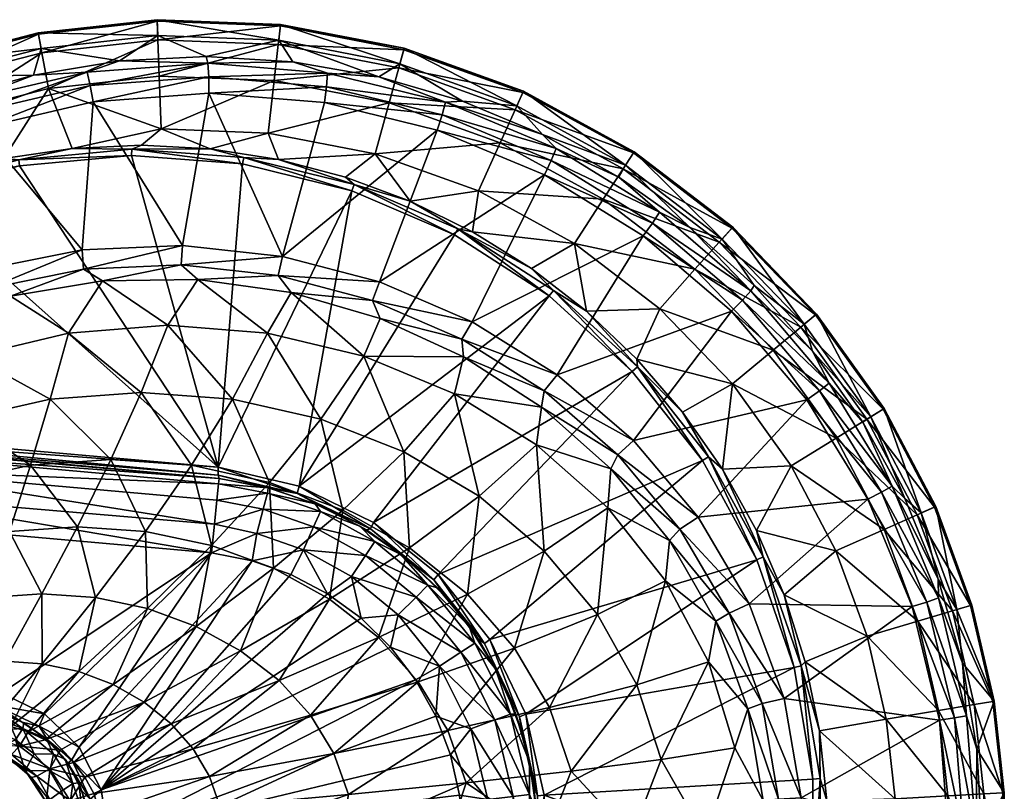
# Model space of a CAD drawing. Header units: inches. Extents: x -281 to 218, y -218 to 218.
# Tile 6 of 6: x -45 to 218, y 12 to 218. Entities that reach past the tile are written whole.
import ezdxf

# ---------------------------------------------------------------- set-up
doc = ezdxf.new("R2010")
doc.units = ezdxf.units.IN
doc.header["$MEASUREMENT"] = 0
doc.layers.add('Layer 1', color=7, linetype='Continuous')

# ---------------------------------------------------------------- blocks, each defined once
blk = doc.blocks.new('Planet Bidet sospeso')
at = {"color": 9, "true_color": 0xc0c0c0}
mesh = blk.add_polyface(dxfattribs=at)
corners = [(-28.08, 156.91, 384.31), (-53.22, 146.58, 385.37), (-54.47, 151.64, 386.99), (-27.74, 151.75, 382.82), (-77.62, 137.36, 387.77), (-79.6, 142.28, 389.54), (-22.66, 148.62, 378.38), (-47.27, 144.48, 380.76), (8.25, 98.75, 71.19), (-44.82, 179.33, 81.41), (-73.64, 171.74, 86.97), (-90.03, 182.46, 136.95), (-84.25, 170.44, 90.87), (-66.9, 176.77, 87.55), (-64.84, 192.86, 136.95), (-49.05, 181.29, 84.15), (-37.13, 200.05, 136.95), (-30.77, 184.01, 80.66), (-67.92, 202.04, 186.74), (-94.32, 191.15, 186.74), (-38.9, 209.57, 186.74), (-69.53, 206.83, 237.31), (-96.56, 195.68, 237.31), (-39.82, 214.54, 237.31), (-39.11, 210.72, 338.25), (-41.16, 203.63, 377.4), (-68.3, 203.15, 338.25), (-69.65, 207.19, 288.03), (-39.89, 214.91, 288.03), (-8.07, 218.43, 288.03), (-96.72, 196.02, 288.03), (-94.84, 192.2, 338.25), (-7.91, 214.18, 338.25), (-63.5, 197.32, 379.6), (-85.08, 188.52, 381.73), (-18.17, 207.4, 375.13), (-84.08, 177.64, 389.99), (-55.34, 189.38, 387.07), (-25.19, 196.47, 384.01), (-31.78, 134.64, 354.21), (-45.01, 180.98, 81.98), (-14.87, 183.78, 76.19), (-74.09, 173.3, 87.56), (-101.73, 160.82, 92.88), (-14.95, 182.07, 75.66), (-88.11, 184.88, 386.24), (-58.14, 197.08, 383.25), (-26.81, 204.41, 380.12), (-86.16, 181.6, 389.17), (-56.72, 193.59, 386.19), (-25.96, 200.8, 383.08)]
mesh.append_faces([[corners[k] for k in face] for face in [(0, 1, 2), (1, 0, 3), (4, 5, 2), (2, 1, 4), (3, 6, 7), (1, 3, 7), (8, 9, 10), (11, 12, 13), (11, 13, 14), (15, 16, 14), (14, 13, 15), (17, 16, 15), (18, 19, 11), (20, 18, 14), (11, 14, 18), (14, 16, 20), (21, 22, 19), (23, 21, 18), (19, 18, 21), (18, 20, 23), (24, 25, 26), (22, 21, 27), (21, 23, 28), (28, 27, 21), (23, 29, 28), (26, 30, 27), (30, 26, 31), (24, 27, 28), (24, 26, 27), (32, 24, 28), (26, 33, 34), (31, 26, 34), (33, 26, 25), (24, 35, 25), (36, 2, 5), (0, 2, 37), (36, 37, 2), (37, 38, 0), (39, 7, 6), (15, 40, 17), (13, 40, 15), (40, 41, 17), (42, 40, 13), (42, 13, 12), (42, 12, 43), (10, 42, 43), (9, 44, 40), (42, 10, 9), (40, 42, 9), (45, 34, 33), (46, 25, 47), (48, 45, 46), (46, 49, 48), (50, 49, 47), (37, 36, 49), (48, 49, 36), (38, 37, 50), (46, 33, 25), (33, 46, 45), (49, 50, 37), (46, 47, 49)]], dxfattribs={"color": 9})
mesh = blk.add_polyface(dxfattribs=at)
corners = [(-1.31, 158.04, 381.59), (25.45, 155.11, 378.87), (-1.65, 152.89, 380.18), (24.23, 150.04, 377.54), (-28.08, 156.91, 384.31), (-27.74, 151.75, 382.82), (2.77, 148.97, 375.82), (-22.66, 148.62, 378.38), (27.7, 145.52, 373.22), (-14.95, 182.07, 75.66), (8.25, 98.75, 71.19), (14.74, 179.85, 69.94), (-44.82, 179.33, 81.41), (43.9, 172.71, 64.32), (-6.99, 189.22, 88.57), (6.09, 183.89, 73.62), (21.57, 188.11, 88.57), (-30.77, 184.01, 80.66), (-12.3, 184.88, 77.13), (-8.05, 218.06, 237.31), (24.86, 216.79, 237.31), (24.9, 217.16, 288.03), (24.31, 181.04, 70.15), (-37.13, 200.05, 136.95), (-7.51, 203.33, 136.95), (23.18, 202.14, 136.95), (-7.87, 213, 186.74), (-38.9, 209.57, 186.74), (24.28, 211.76, 186.74), (-39.82, 214.54, 237.31), (-8.07, 218.43, 288.03), (-7.91, 214.18, 338.25), (-39.89, 214.91, 288.03), (24.41, 212.93, 338.25), (-18.17, 207.4, 375.13), (-39.11, 210.72, 338.25), (5.06, 208.6, 372.84), (28.19, 207.2, 370.56), (-25.19, 196.47, 384.01), (5.75, 198.78, 380.87), (36.61, 196.25, 377.73), (-5.2, 136.72, 353.13), (21.38, 134.64, 352.04), (15.1, 181.57, 70.43), (-14.87, 183.78, 76.19), (-45.01, 180.98, 81.98), (5.46, 206.77, 376.89), (5.75, 203.14, 379.87), (-25.96, 200.8, 383.08), (37.47, 204.09, 373.7), (-26.81, 204.41, 380.12), (-41.16, 203.63, 377.4), (37.2, 200.51, 376.69)]
mesh.append_faces([[corners[k] for k in face] for face in [(0, 1, 2), (2, 1, 3), (4, 0, 5), (2, 5, 0), (2, 6, 7), (5, 2, 7), (3, 8, 6), (2, 3, 6), (9, 10, 11), (10, 9, 12), (13, 11, 10), (14, 15, 16), (14, 17, 18), (19, 20, 21), (22, 16, 15), (14, 23, 17), (14, 24, 23), (24, 14, 25), (14, 18, 15), (14, 16, 25), (23, 26, 27), (24, 28, 26), (26, 23, 24), (24, 25, 28), (19, 29, 27), (26, 20, 19), (27, 26, 19), (26, 28, 20), (29, 19, 30), (19, 21, 30), (31, 32, 30), (33, 30, 21), (33, 31, 30), (31, 34, 35), (31, 36, 34), (33, 37, 36), (31, 33, 36), (0, 4, 38), (0, 39, 1), (38, 39, 0), (39, 40, 1), (41, 7, 6), (42, 6, 8), (22, 15, 43), (43, 44, 11), (43, 15, 44), (18, 44, 15), (43, 11, 13), (44, 9, 11), (44, 18, 17), (44, 45, 9), (46, 47, 48), (46, 37, 49), (50, 46, 48), (50, 34, 46), (47, 39, 38), (34, 50, 51), (48, 47, 38), (46, 36, 37), (34, 36, 46), (47, 52, 39), (46, 49, 47)]], dxfattribs={"color": 9})
mesh = blk.add_polyface(dxfattribs=at)
corners = [(24.31, 181.04, 70.15), (42.25, 176.36, 66.72), (50.17, 182.58, 88.57), (59.54, 169.92, 63.43), (76.14, 161.74, 60.26), (77.77, 172.64, 88.57), (21.57, 188.11, 88.57), (83.57, 185.51, 136.95), (53.91, 196.2, 136.95), (23.18, 202.14, 136.95), (111.11, 170.45, 136.95), (103.4, 158.62, 88.57), (56.47, 205.53, 186.74), (24.28, 211.76, 186.74), (87.55, 194.34, 186.74), (116.39, 178.56, 186.74), (57.81, 210.41, 237.31), (24.86, 216.79, 237.31), (89.63, 198.95, 237.31), (119.16, 182.8, 237.31), (24.9, 217.16, 288.03), (57.91, 210.77, 288.03), (56.78, 206.66, 338.25), (89.78, 199.29, 288.03), (119.36, 183.11, 288.03), (24.41, 212.93, 338.25), (51.18, 203.17, 368.29), (88.03, 195.41, 338.25), (117.03, 179.55, 338.25), (28.19, 207.2, 370.56), (73.49, 196.66, 366.09), (94.86, 187.72, 363.98), (66.76, 188.9, 374.67), (95.38, 176.97, 371.76), (51.32, 148.29, 376.24), (36.61, 196.25, 377.73), (25.45, 155.11, 378.87), (44.54, 174.38, 64.77), (72.24, 162.48, 59.45), (15.1, 181.57, 70.43), (43.9, 172.71, 64.32), (71.33, 160.9, 59.03), (97.22, 180.76, 370.61), (68.09, 192.96, 373.56), (98.55, 183.97, 367.59), (37.2, 200.51, 376.69), (68.92, 196.39, 370.55), (37.47, 204.09, 373.7), (5.75, 203.14, 379.87), (5.75, 198.78, 380.87)]
mesh.append_faces([[corners[k] for k in face] for face in [(0, 1, 2), (3, 4, 5), (3, 2, 1), (5, 2, 3), (2, 6, 0), (2, 7, 8), (8, 9, 6), (5, 10, 7), (6, 2, 8), (2, 5, 7), (5, 11, 10), (12, 13, 9), (8, 14, 12), (15, 14, 7), (9, 8, 12), (8, 7, 14), (16, 17, 13), (18, 16, 12), (19, 18, 14), (13, 12, 16), (12, 14, 18), (20, 21, 22), (17, 16, 21), (21, 20, 17), (16, 18, 23), (16, 23, 21), (18, 24, 23), (25, 22, 26), (22, 25, 20), (27, 21, 23), (27, 22, 21), (28, 27, 23), (29, 25, 26), (22, 30, 26), (27, 30, 22), (27, 31, 30), (32, 33, 34), (35, 32, 36), (37, 3, 1), (37, 1, 0), (38, 3, 37), (37, 0, 39), (40, 41, 37), (38, 4, 3), (38, 37, 41), (37, 39, 40), (42, 43, 44), (43, 45, 46), (43, 46, 44), (26, 46, 47), (46, 30, 31), (45, 48, 47), (35, 49, 45), (32, 35, 43), (26, 47, 29), (45, 43, 35), (33, 32, 42), (30, 46, 26), (47, 46, 45), (43, 42, 32), (31, 44, 46)]], dxfattribs={"color": 9})
mesh = blk.add_polyface(dxfattribs=at)
corners = [(120.09, 127.7, 51.88), (145.61, 121.04, 88.57), (126.21, 141.15, 88.57), (106.6, 140.53, 54.46), (91.95, 151.88, 57.25), (103.4, 158.62, 88.57), (111.11, 170.45, 136.95), (135.62, 151.68, 136.95), (119.16, 182.8, 237.31), (119.36, 183.11, 288.03), (89.63, 198.95, 237.31), (156.47, 130.06, 136.95), (142.07, 158.9, 186.74), (116.39, 178.56, 186.74), (163.91, 136.25, 186.74), (83.57, 185.51, 136.95), (145.44, 162.67, 237.31), (167.81, 139.49, 237.31), (87.55, 194.34, 186.74), (185.88, 114.29, 237.31), (145.69, 162.95, 288.03), (142.85, 159.77, 338.25), (168.09, 139.72, 288.03), (186.2, 114.49, 288.03), (117.03, 179.55, 338.25), (89.78, 199.29, 288.03), (134.21, 162.82, 360.1), (164.82, 137, 338.25), (182.57, 112.25, 338.25), (115.29, 176.33, 361.97), (94.86, 187.72, 363.98), (88.03, 195.41, 338.25), (151.47, 147.32, 358.4), (167.03, 129.83, 356.86), (145.4, 140.46, 366.68), (98.78, 123.5, 371.42), (121.81, 160.67, 369.08), (120.29, 125.62, 50.22), (97.85, 146.02, 54.53), (96.67, 144.58, 54.15), (118.88, 124.37, 49.87), (124.29, 164.05, 367.88), (126.1, 166.95, 364.84), (150.52, 145.97, 362.4), (148.29, 143.44, 365.45), (171.49, 121.28, 360.3), (168.9, 119.18, 363.36), (98.55, 183.97, 367.59), (97.22, 180.76, 370.61), (95.38, 176.97, 371.76)]
mesh.append_faces([[corners[k] for k in face] for face in [(0, 1, 2), (0, 2, 3), (4, 3, 5), (3, 2, 5), (6, 5, 7), (8, 9, 10), (2, 11, 7), (5, 2, 7), (2, 1, 11), (12, 13, 6), (7, 14, 12), (15, 6, 13), (6, 7, 12), (11, 14, 7), (16, 8, 13), (17, 16, 12), (18, 13, 8), (19, 17, 14), (13, 12, 16), (12, 14, 17), (9, 20, 21), (8, 16, 20), (20, 9, 8), (16, 17, 22), (16, 22, 20), (17, 23, 22), (24, 25, 9), (24, 21, 26), (21, 24, 9), (27, 20, 22), (27, 21, 20), (28, 27, 22), (24, 29, 30), (31, 24, 30), (29, 24, 26), (21, 32, 26), (27, 32, 21), (27, 33, 32), (27, 28, 33), (34, 35, 36), (0, 3, 37), (3, 38, 37), (38, 39, 40), (37, 38, 40), (41, 42, 43), (41, 43, 44), (43, 33, 45), (26, 43, 42), (44, 45, 46), (29, 42, 47), (42, 41, 48), (36, 49, 41), (47, 30, 29), (48, 41, 49), (44, 34, 36), (26, 42, 29), (47, 42, 48), (41, 44, 36), (43, 32, 33), (26, 32, 43), (44, 46, 34), (43, 45, 44)]], dxfattribs={"color": 9})
mesh = blk.add_polyface(dxfattribs=at)
corners = [(51.32, 148.29, 376.24), (24.23, 150.04, 377.54), (25.45, 155.11, 378.87), (49.44, 143.34, 374.94), (76.07, 137.63, 373.72), (98.78, 123.5, 371.42), (73.35, 132.96, 372.45), (95.35, 119.16, 370.15), (51.5, 138.54, 370.67), (27.7, 145.52, 373.22), (73.8, 128.3, 368.21), (94.57, 114.8, 365.87), (29.84, 93.69, 67.03), (96.67, 144.58, 54.15), (71.33, 160.9, 59.03), (43.9, 172.71, 64.32), (8.25, 98.75, 71.19), (49.76, 83.97, 63.19), (67.04, 70.08, 59.86), (118.88, 124.37, 49.87), (76.14, 161.74, 60.26), (91.95, 151.88, 57.25), (103.4, 158.62, 88.57), (77.77, 172.64, 88.57), (35.5, 88.44, 68.76), (34.13, 88.98, 139.46), (46.06, 83, 139.46), (47.84, 81.99, 66.31), (22.29, 93.08, 71.39), (21.6, 93.24, 139.46), (95.38, 176.97, 371.76), (121.81, 160.67, 369.08), (66.76, 188.9, 374.67), (93.32, 104.73, 349.05), (71.39, 118.4, 349.98), (47.16, 128.48, 350.98), (21.38, 134.64, 352.04), (41.57, 87.3, 285.53), (22.97, 71.74, 257.28), (21.94, 94.72, 287.16), (35.62, 111.6, 317.99), (57.81, 102.85, 316.59), (77.92, 90.98, 315.29), (59.37, 77.22, 284.03), (95.34, 76.34, 314.14), (35.53, 86.9, 146.82), (50.1, 78.86, 146.82), (21.44, 91.86, 146.82), (33.73, 82.83, 153.6), (20.29, 87.56, 153.6), (97.85, 146.02, 54.53), (106.6, 140.53, 54.46), (72.24, 162.48, 59.45), (48.88, 82.26, 64.15), (29.34, 91.74, 67.95)]
mesh.append_faces([[corners[k] for k in face] for face in [(0, 1, 2), (3, 0, 4), (0, 3, 1), (4, 5, 6), (6, 3, 4), (6, 5, 7), (3, 8, 9), (1, 3, 9), (6, 10, 8), (3, 6, 8), (7, 11, 10), (6, 7, 10), (12, 13, 14), (12, 15, 16), (17, 13, 12), (12, 14, 15), (17, 18, 19), (19, 13, 17), (20, 21, 22), (22, 23, 20), (24, 25, 26), (24, 26, 27), (28, 25, 24), (28, 29, 25), (30, 31, 4), (32, 0, 2), (30, 4, 0), (31, 5, 4), (11, 33, 34), (9, 35, 36), (34, 35, 10), (37, 38, 39), (35, 9, 8), (40, 36, 35), (10, 35, 8), (41, 40, 35), (39, 40, 37), (41, 35, 34), (11, 34, 10), (37, 40, 41), (41, 34, 42), (37, 41, 43), (42, 34, 33), (43, 41, 42), (44, 42, 33), (26, 25, 45), (45, 46, 26), (25, 47, 45), (48, 45, 49), (49, 45, 47), (48, 46, 45), (21, 50, 51), (52, 13, 50), (21, 52, 50), (52, 21, 20), (52, 14, 13), (53, 17, 12), (12, 54, 53), (28, 24, 54), (24, 27, 53), (53, 54, 24)]], dxfattribs={"color": 9})
mesh = blk.add_polyface(dxfattribs=at)
corners = [(-77.62, 137.36, 387.77), (-100.04, 124.31, 389.93), (-79.6, 142.28, 389.54), (-70.69, 136.63, 382.92), (-92.57, 125.16, 384.8), (-53.22, 146.58, 385.37), (-47.27, 144.48, 380.76), (8.25, 98.75, 71.19), (-73.64, 171.74, 86.97), (-95.9, 108, 91.26), (8.51, 95.76, 139.46), (-95.47, 105, 94.23), (-84.32, 104.01, 139.46), (-62.38, 39.97, 159.46), (-49.67, 38.36, 159.46), (-86.09, 84.09, 159.46), (6.42, 75.87, 159.46), (-74.96, 37.49, 159.46), (-86.09, 31.15, 159.46), (-57.56, 128.48, 355.27), (-81.79, 118.4, 356.27), (-62.81, 94.72, 294.12), (-65.14, 77.85, 265.93), (-82.44, 87.3, 295.75), (-41.94, 99.27, 292.4), (-47.52, 81.59, 264.2), (-31.78, 134.64, 354.21), (-29.37, 82.84, 262.42), (-20.43, 100.8, 290.64), (-80.18, 56.19, 241.15), (-96.74, 63.46, 269.08), (-81.71, 71.74, 267.57), (-77.77, 40.64, 216.74), (-92.03, 49.7, 242.46), (-67.11, 60.97, 239.73), (-60.25, 111.6, 324.01), (-82.44, 102.85, 325.42), (-68.6, 44.1, 215.8), (-53.22, 63.9, 238.24), (-36.64, 116.96, 322.53), (-58.85, 46.21, 214.81), (-48.8, 46.93, 213.79), (-38.91, 64.89, 236.7), (-38.76, 46.21, 212.77), (-24.59, 63.9, 235.17), (-29.01, 44.1, 211.77), (-88.7, 28.22, 159.63), (-84.45, 102.61, 146.82), (-89.08, 103.04, 147.1), (-84.84, 98.18, 153.6), (-89.92, 104.51, 139.85), (-88.52, 98.59, 153.77), (-85.44, 91.42, 158.05), (-88.49, 91.87, 158.2), (-88.68, 84.55, 159.62), (8.35, 94.3, 146.98), (7.22, 83.5, 157.93), (8.2, 96.66, 72.07), (-95.89, 106.48, 91.68), (-95.73, 105.4, 92.76), (8.51, 95.76, 74.14)]
mesh.append_faces([[corners[k] for k in face] for face in [(0, 1, 2), (0, 3, 4), (5, 6, 3), (0, 5, 3), (7, 8, 9), (10, 11, 12), (13, 14, 15), (16, 15, 14), (15, 17, 13), (15, 18, 17), (19, 20, 3), (21, 22, 23), (21, 24, 25), (19, 6, 26), (27, 24, 28), (20, 4, 3), (29, 30, 31), (23, 22, 31), (29, 32, 33), (19, 3, 6), (34, 31, 22), (35, 36, 20), (21, 25, 22), (23, 36, 21), (34, 37, 29), (35, 20, 19), (38, 22, 25), (21, 36, 35), (39, 35, 19), (40, 37, 34), (35, 24, 21), (37, 32, 29), (34, 29, 31), (38, 40, 34), (39, 19, 26), (24, 35, 39), (41, 40, 38), (39, 28, 24), (24, 27, 25), (38, 34, 22), (42, 41, 38), (42, 25, 27), (43, 41, 42), (42, 38, 25), (43, 42, 44), (45, 43, 44), (44, 42, 27), (18, 15, 46), (47, 48, 49), (50, 47, 12), (51, 52, 49), (52, 51, 53), (52, 54, 15), (48, 51, 49), (47, 10, 12), (49, 55, 47), (52, 15, 16), (49, 52, 56), (57, 58, 59), (59, 11, 60), (7, 9, 58)]], dxfattribs={"color": 9})
mesh = blk.add_polyface(dxfattribs=at)
corners = [(8.51, 95.76, 139.46), (8.51, 95.76, 74.14), (-95.47, 105, 94.23), (21.6, 93.24, 139.46), (22.29, 93.08, 71.39), (6.42, 75.87, 159.46), (-38.14, 32.81, 159.46), (-28.94, 23.9, 159.46), (17.34, 73.7, 159.46), (27.67, 70.05, 159.46), (-23.03, 12.53, 159.46), (-49.67, 38.36, 159.46), (37.4, 64.92, 159.46), (46.39, 58.39, 159.46), (-5.2, 136.72, 353.13), (-31.78, 134.64, 354.21), (-22.66, 148.62, 378.38), (-29.37, 82.84, 262.42), (-11.22, 81.59, 260.65), (-24.59, 63.9, 235.17), (21.38, 134.64, 352.04), (2.77, 148.97, 375.82), (-20.43, 100.8, 290.64), (1.07, 99.27, 288.88), (21.94, 94.72, 287.16), (6.4, 77.85, 258.92), (38, 63.46, 255.77), (14.22, 49.7, 230.95), (22.97, 71.74, 257.28), (-12.31, 118.76, 321), (-36.64, 116.96, 322.53), (12.01, 116.96, 319.48), (-10.7, 60.97, 233.67), (35.62, 111.6, 317.99), (-29.01, 44.1, 211.77), (2.37, 56.19, 232.25), (-19.84, 40.64, 210.83), (-11.53, 35.95, 209.96), (24.51, 41.71, 229.8), (-84.84, 98.18, 153.6), (7.9, 89.94, 153.59), (8.35, 94.3, 146.98), (7.22, 83.5, 157.93), (-85.44, 91.42, 158.05), (-84.45, 102.61, 146.82), (21.44, 91.86, 146.82), (34.13, 88.98, 139.46), (18.55, 81, 158.05), (30.98, 76.63, 158.05), (20.29, 87.56, 153.6), (33.73, 82.83, 153.6), (29.34, 91.74, 67.95), (29.84, 93.69, 67.03), (8.25, 98.75, 71.19), (8.2, 96.66, 72.07), (-95.89, 106.48, 91.68), (-95.73, 105.4, 92.76)]
mesh.append_faces([[corners[k] for k in face] for face in [(0, 1, 2), (1, 0, 3), (3, 4, 1), (5, 6, 7), (8, 5, 7), (9, 8, 10), (11, 6, 5), (12, 9, 10), (13, 12, 10), (14, 15, 16), (17, 18, 19), (20, 14, 21), (18, 22, 23), (24, 25, 23), (26, 27, 28), (17, 22, 18), (29, 30, 15), (29, 15, 14), (18, 23, 25), (22, 30, 29), (31, 29, 14), (22, 29, 23), (31, 14, 20), (32, 18, 25), (23, 29, 31), (20, 33, 31), (24, 28, 25), (23, 31, 24), (32, 34, 19), (35, 25, 28), (24, 31, 33), (32, 19, 18), (35, 36, 32), (37, 36, 35), (36, 34, 32), (35, 32, 25), (27, 37, 35), (27, 35, 28), (38, 27, 26), (39, 40, 41), (42, 43, 5), (44, 41, 0), (42, 40, 39), (45, 3, 41), (45, 41, 40), (3, 45, 46), (41, 3, 0), (47, 8, 48), (47, 5, 8), (49, 47, 50), (40, 42, 49), (45, 40, 49), (8, 9, 48), (42, 47, 49), (47, 42, 5), (51, 52, 53), (4, 51, 54), (54, 1, 4), (54, 51, 53), (55, 54, 53), (1, 54, 56)]], dxfattribs={"color": 9})
mesh = blk.add_polyface(dxfattribs=at)
corners = [(119.21, 105.91, 369.34), (95.35, 119.16, 370.15), (98.78, 123.5, 371.42), (115.05, 102.06, 368.07), (136.47, 85.41, 367.59), (131.61, 82.23, 366.31), (113.1, 98.32, 363.73), (94.57, 114.8, 365.87), (128.82, 79.14, 361.88), (137.63, 100.53, 46.26), (118.88, 124.37, 49.87), (67.04, 70.08, 59.86), (142.95, 98.2, 47.53), (161.3, 99.17, 88.57), (145.61, 121.04, 88.57), (152.05, 81.83, 45.79), (173.23, 76.45, 88.57), (132.29, 113.51, 49.56), (120.09, 127.7, 51.88), (167.81, 139.49, 237.31), (185.88, 114.29, 237.31), (186.2, 114.49, 288.03), (173.33, 106.57, 136.95), (156.47, 130.06, 136.95), (186.15, 82.15, 136.95), (181.57, 111.64, 186.74), (163.91, 136.25, 186.74), (195.01, 86.06, 186.74), (199.63, 88.1, 237.31), (196.08, 86.53, 338.25), (182.57, 112.25, 338.25), (199.97, 88.25, 288.03), (168.09, 139.72, 288.03), (191.71, 90.39, 354.43), (180.48, 110.8, 355.54), (167.03, 129.83, 356.86), (145.4, 140.46, 366.68), (165.54, 116.79, 364.64), (181.8, 90.23, 362.98), (112.31, 87.88, 348.24), (93.32, 104.73, 349.05), (95.34, 76.34, 314.14), (120.29, 125.62, 50.22), (139.24, 101.56, 46.59), (153.88, 74.79, 43.77), (152.11, 74.02, 43.47), (188.3, 93.73, 358.62), (171.49, 121.28, 360.3), (200.66, 63.8, 357.38), (185.43, 92.11, 361.69), (200.62, 68.81, 353.55), (168.9, 119.18, 363.36)]
mesh.append_faces([[corners[k] for k in face] for face in [(0, 1, 2), (3, 0, 4), (0, 3, 1), (5, 3, 4), (3, 6, 7), (1, 3, 7), (5, 8, 6), (3, 5, 6), (9, 10, 11), (12, 13, 14), (15, 16, 13), (12, 14, 17), (15, 13, 12), (17, 14, 18), (19, 20, 21), (22, 23, 14), (24, 22, 13), (14, 13, 22), (13, 16, 24), (25, 26, 23), (27, 25, 22), (23, 22, 25), (22, 24, 27), (28, 20, 25), (25, 20, 26), (27, 28, 25), (21, 29, 30), (20, 28, 31), (31, 21, 20), (30, 32, 21), (30, 29, 33), (29, 21, 31), (30, 34, 35), (34, 30, 33), (0, 36, 37), (4, 37, 38), (36, 0, 2), (37, 4, 0), (6, 39, 40), (6, 40, 7), (41, 40, 39), (8, 39, 6), (18, 42, 17), (17, 42, 43), (44, 12, 43), (12, 44, 15), (43, 45, 44), (43, 9, 45), (10, 9, 42), (43, 12, 17), (43, 42, 9), (46, 47, 34), (46, 48, 49), (33, 50, 46), (49, 51, 46), (37, 36, 51), (38, 37, 49), (34, 47, 35), (51, 49, 37), (33, 46, 34), (47, 46, 51)]], dxfattribs={"color": 9})
mesh = blk.add_polyface(dxfattribs=at)
corners = [(67.04, 70.08, 59.86), (80.82, 52.7, 57.2), (137.63, 100.53, 46.26), (47.84, 81.99, 66.31), (57.01, 75.46, 139.46), (59.21, 73.74, 64.05), (77.7, 52.9, 60.38), (69.22, 63.97, 62.06), (75.33, 56.23, 139.46), (82.36, 44.88, 139.46), (84.52, 40.63, 59.02), (66.82, 66.49, 139.46), (46.06, 83, 139.46), (41.57, 87.3, 285.53), (59.37, 77.22, 284.03), (38, 63.46, 255.77), (51.04, 53.25, 254.43), (24.51, 41.71, 229.8), (22.97, 71.74, 257.28), (74.8, 64.79, 282.7), (87.39, 50.4, 281.59), (61.69, 41.42, 253.32), (77.92, 90.98, 315.29), (95.34, 76.34, 314.14), (112.31, 87.88, 348.24), (109.55, 59.38, 313.19), (96.73, 34.48, 280.75), (32.91, 32.44, 228.83), (86.29, 32.71, 146.82), (76.8, 51.71, 146.82), (73.06, 49.28, 153.6), (64.26, 67.2, 146.82), (50.1, 78.86, 146.82), (47.61, 75.16, 153.6), (30.98, 76.63, 158.05), (43.83, 69.54, 158.05), (61.11, 64.05, 153.6), (33.73, 82.83, 153.6), (67.37, 45.6, 158.05), (56.32, 59.26, 158.05), (37.4, 64.92, 159.46), (18.55, 81, 158.05), (54.26, 50.69, 159.46), (27.67, 70.05, 159.46), (46.39, 58.39, 159.46), (60.98, 41.9, 159.46), (79.34, 51.65, 58.22), (88.75, 32.06, 56.38), (65.83, 68.67, 60.85), (49.76, 83.97, 63.19), (48.88, 82.26, 64.15)]
mesh.append_faces([[corners[k] for k in face] for face in [(0, 1, 2), (3, 4, 5), (6, 7, 8), (9, 6, 8), (9, 10, 6), (11, 7, 5), (11, 8, 7), (4, 3, 12), (11, 5, 4), (13, 14, 15), (16, 17, 15), (13, 15, 18), (19, 20, 21), (16, 14, 19), (19, 14, 22), (15, 14, 16), (19, 22, 23), (23, 24, 25), (23, 20, 19), (16, 19, 21), (20, 25, 26), (20, 23, 25), (27, 17, 16), (28, 9, 29), (9, 8, 29), (29, 30, 28), (31, 29, 8), (8, 11, 31), (4, 31, 11), (31, 4, 32), (4, 12, 32), (33, 34, 35), (33, 31, 32), (31, 36, 29), (37, 33, 32), (38, 30, 39), (36, 31, 33), (30, 29, 36), (35, 34, 40), (41, 34, 37), (39, 36, 35), (33, 35, 36), (39, 42, 38), (39, 30, 36), (34, 43, 40), (37, 34, 33), (44, 35, 40), (42, 39, 44), (39, 35, 44), (45, 38, 42), (46, 47, 1), (0, 46, 1), (48, 49, 50), (6, 46, 48), (0, 48, 46), (48, 0, 49), (46, 6, 10), (48, 7, 6), (48, 5, 7), (50, 3, 5), (48, 50, 5)]], dxfattribs={"color": 9})
mesh = blk.add_polyface(dxfattribs=at)
corners = [(136.47, 85.41, 367.59), (150.12, 62.2, 366.2), (131.61, 82.23, 366.31), (159.46, 36.96, 365.25), (144.72, 59.74, 364.9), (164, 10.4, 364.79), (153.6, 35.58, 363.94), (149.72, 34.19, 359.33), (157.94, 9.96, 363.47), (153.83, 9.69, 358.81), (141.23, 57.58, 360.38), (128.82, 79.14, 361.88), (167.12, 15.34, 40.57), (162.08, 45.22, 41.54), (95.31, 11.09, 54.41), (80.82, 52.7, 57.2), (90.4, 32.71, 55.36), (152.11, 74.02, 43.47), (137.63, 100.53, 46.26), (167.13, -15.24, 40.57), (173.23, 76.45, 88.57), (152.05, 81.83, 45.79), (159.46, 64.6, 44.38), (165.1, 46.69, 43.31), (181.59, 53.63, 88.57), (168.91, 28.26, 42.58), (186.73, 31.37, 88.57), (181.8, 90.23, 362.98), (193.67, 61.48, 361.78), (200.96, 31.15, 361.04), (154.1, 4.85, 358.78), (138.23, 0, 327.08), (118.65, 0, 297.5), (126.56, 20.62, 311.99), (139.19, 46.76, 347.04), (127.76, 68.36, 347.56), (146.23, 23.74, 346.7), (154.19, 0, 358.77), (112.31, 87.88, 348.24), (109.55, 59.38, 313.19), (120.07, 40.62, 312.46), (96.73, 34.48, 280.75), (102.5, 17.5, 280.21), (163.39, -16.7, 364.85), (153.88, 74.79, 43.77), (163.97, 45.69, 41.84), (169.07, 15.5, 40.86), (170.82, 9.59, 42.22), (169.08, -15.4, 40.86)]
mesh.append_faces([[corners[k] for k in face] for face in [(0, 1, 2), (3, 4, 1), (2, 1, 4), (3, 5, 6), (7, 6, 8), (8, 6, 5), (8, 9, 7), (4, 10, 11), (2, 4, 11), (6, 7, 10), (4, 6, 10), (6, 4, 3), (12, 13, 14), (15, 16, 17), (13, 16, 14), (17, 18, 15), (13, 17, 16), (19, 12, 14), (20, 21, 22), (23, 24, 22), (23, 25, 26), (20, 22, 24), (1, 27, 28), (27, 1, 0), (28, 3, 1), (29, 5, 3), (30, 31, 9), (31, 32, 33), (10, 34, 35), (7, 36, 34), (33, 36, 31), (31, 30, 37), (31, 36, 9), (35, 38, 11), (39, 38, 35), (10, 35, 11), (40, 41, 39), (40, 35, 34), (7, 34, 10), (41, 40, 42), (40, 39, 35), (33, 42, 40), (33, 34, 36), (36, 7, 9), (33, 40, 34), (42, 33, 32), (37, 30, 8), (8, 30, 9), (43, 8, 5), (22, 21, 44), (45, 22, 44), (45, 46, 25), (22, 45, 23), (47, 46, 48), (25, 23, 45), (46, 12, 19), (13, 12, 45), (46, 47, 25), (46, 45, 12), (44, 17, 13), (45, 44, 13)]], dxfattribs={"color": 9})
mesh = blk.add_polyface(dxfattribs=at)
corners = [(210.2, 35.32, 186.74), (204.42, 60.38, 186.74), (195.14, 57.63, 136.95), (170.82, 9.59, 42.22), (189.08, 10.13, 88.57), (168.91, 28.26, 42.58), (186.73, 31.37, 88.57), (189.08, -10.13, 88.57), (181.59, 53.63, 88.57), (165.1, 46.69, 43.31), (173.23, 76.45, 88.57), (186.15, 82.15, 136.95), (200.66, 33.71, 136.95), (203.18, 10.89, 136.95), (203.18, -10.88, 136.95), (195.01, 86.06, 186.74), (212.84, 11.4, 186.74), (212.84, -11.4, 186.74), (209.27, 61.81, 237.31), (199.63, 88.1, 237.31), (215.19, 36.15, 237.31), (217.9, 11.68, 237.31), (217.9, -11.67, 237.31), (209.63, 61.91, 288.03), (199.97, 88.25, 288.03), (215.56, 36.22, 288.03), (218.27, 11.7, 288.03), (218.27, -11.69, 288.03), (205.54, 60.71, 338.25), (196.08, 86.53, 338.25), (207.07, 46.34, 352.91), (210.97, 23.35, 352.53), (212.28, 0.09, 352.4), (200.62, 68.81, 353.55), (191.71, 90.39, 354.43), (164, 10.4, 364.79), (200.96, 31.15, 361.04), (203.4, 0.14, 360.79), (159.46, 36.96, 365.25), (193.67, 61.48, 361.78), (207.47, 0.09, 359.46), (204.97, 31.77, 359.71), (210.73, 0.09, 356.38), (200.66, 63.8, 357.38), (208.19, 32.33, 356.63), (197.57, 62.7, 360.46), (185.43, 92.11, 361.69), (181.8, 90.23, 362.98), (188.3, 93.73, 358.62)]
mesh.append_faces([[corners[k] for k in face] for face in [(0, 1, 2), (3, 4, 5), (6, 5, 4), (4, 3, 7), (6, 8, 9), (10, 2, 11), (8, 12, 2), (6, 13, 12), (10, 8, 2), (4, 14, 13), (8, 6, 12), (6, 4, 13), (1, 15, 11), (0, 12, 16), (16, 13, 17), (11, 2, 1), (2, 12, 0), (12, 13, 16), (18, 19, 15), (20, 18, 1), (21, 20, 0), (1, 18, 15), (22, 21, 16), (0, 20, 1), (16, 21, 0), (19, 18, 23), (23, 24, 19), (18, 20, 25), (25, 23, 18), (20, 21, 26), (26, 25, 20), (27, 26, 21), (28, 24, 23), (28, 29, 24), (25, 28, 23), (28, 25, 30), (26, 31, 25), (27, 32, 26), (29, 33, 34), (28, 33, 29), (28, 30, 33), (25, 31, 30), (26, 32, 31), (35, 36, 37), (36, 38, 39), (40, 41, 42), (43, 30, 44), (42, 44, 31), (41, 45, 44), (46, 43, 45), (39, 47, 45), (46, 45, 47), (36, 39, 41), (43, 33, 30), (33, 43, 48), (45, 41, 39), (40, 37, 36), (31, 44, 30), (43, 44, 45), (41, 40, 36), (32, 42, 31), (44, 42, 41)]], dxfattribs={"color": 9})
mesh = blk.add_polyface(dxfattribs=at)
corners = [(-31.71, 6.25, 119.46), (-31.01, 0, 119.46), (-28.13, 6.64, 120.92), (-30.63, 14.2, 120.92), (-32.69, 20.68, 124.46), (-35.74, 22.05, 120.92), (-29.02, 14.35, 124.46), (-26.73, 7.35, 124.46), (-27.47, 0, 120.92), (-26.01, 0, 124.46), (-33.63, 12.1, 119.46), (-36.78, 17.55, 119.46), (-30.41, 19.78, 194.85), (-36.74, 18.08, 190.59), (-33.95, 23.09, 195.02), (-27.43, 15.92, 194.68), (-25.01, 11.52, 194.5), (-31.33, 9.55, 190.3), (-23.03, 12.53, 159.46), (17.34, 73.7, 159.46), (-28.94, 23.9, 159.46), (-21.02, -0.1, 159.46), (60.98, 41.9, 159.46), (32.91, 32.44, 228.83), (5.93, 16.05, 208.07), (1.56, 23.46, 208.56), (24.51, 41.71, 229.8), (-4.32, 30.16, 209.2), (8.63, 8.15, 207.76), (-22.58, 0, 194.32), (-23.21, 5.91, 194.37), (-29.01, 44.1, 211.77), (-19.84, 40.64, 210.83), (-42.51, 28, 195.33), (-11.53, 35.95, 209.96), (-38.04, 25.85, 195.19), (14.22, 49.7, 230.95), (39.15, 22.19, 228.1), (10.17, 0, 207.95), (43.01, 11.27, 227.63), (-26.2, 4.18, 154.46), (-28.16, 12.27, 154.46), (-31.95, 19.61, 154.46), (-37.34, 25.83, 154.46), (-26.26, -4.05, 154.46), (-36.01, 0, 119.46), (-29.51, -0.37, 190.19), (-35.82, 8.38, 183.57), (-34.38, -0.32, 183.33), (-30.85, 20.5, 157.99), (-25.95, 10.03, 157.99), (-39.64, 29.55, 157.99), (-24.54, 0, 157.99)]
mesh.append_faces([[corners[k] for k in face] for face in [(0, 1, 2), (3, 4, 5), (3, 2, 6), (2, 7, 6), (0, 2, 3), (2, 1, 8), (8, 9, 7), (3, 10, 0), (2, 8, 7), (10, 3, 11), (3, 6, 4), (12, 13, 14), (15, 16, 17), (13, 12, 15), (17, 13, 15), (18, 19, 20), (21, 22, 18), (23, 24, 25), (26, 25, 27), (28, 29, 30), (31, 32, 33), (32, 34, 35), (32, 35, 33), (27, 34, 36), (12, 14, 34), (26, 27, 36), (34, 14, 35), (28, 24, 37), (15, 12, 27), (23, 25, 26), (34, 27, 12), (25, 15, 27), (15, 25, 16), (30, 24, 28), (16, 25, 24), (16, 24, 30), (38, 28, 39), (28, 38, 29), (9, 40, 7), (41, 6, 7), (7, 40, 41), (4, 6, 42), (41, 42, 6), (43, 4, 42), (44, 40, 9), (45, 1, 0), (30, 29, 46), (47, 17, 46), (48, 47, 46), (30, 17, 16), (17, 30, 46), (18, 49, 50), (20, 49, 18), (20, 51, 49), (40, 52, 50), (50, 49, 42), (50, 52, 21), (42, 49, 43), (41, 50, 42), (50, 41, 40), (18, 50, 21), (44, 52, 40)]], dxfattribs={"color": 9})
mesh = blk.add_polyface(dxfattribs=at)
corners = [(87.73, 32.73, 139.46), (84.52, 40.63, 59.02), (82.36, 44.88, 139.46), (93.49, -0.07, 57.24), (93.26, 6.69, 139.46), (93.26, -6.63, 139.46), (91.4, 19.92, 139.46), (92.48, 13.93, 57.44), (89.47, 27.56, 58.04), (72.69, 11.06, 159.46), (70.29, 21.89, 159.46), (-21.02, -0.1, 159.46), (66.37, 32.21, 159.46), (46.39, 58.39, 159.46), (-23.03, 12.53, 159.46), (54.26, 50.69, 159.46), (60.98, 41.9, 159.46), (73.48, 0.09, 159.46), (74.49, 14.39, 251.92), (69.6, 28.33, 252.47), (96.73, 34.48, 280.75), (32.91, 32.44, 228.83), (61.69, 41.42, 253.32), (39.15, 22.19, 228.1), (51.04, 53.25, 254.43), (87.39, 50.4, 281.59), (5.93, 16.05, 208.07), (43.01, 11.27, 227.63), (102.5, 17.5, 280.21), (8.63, 8.15, 207.76), (118.65, 0, 297.5), (95.71, 0, 270.44), (69.73, 0, 246.28), (41.09, 0, 225.35), (10.17, 0, 207.95), (91.43, 11.21, 146.82), (87.01, 10.68, 153.6), (91.43, -11.21, 146.82), (86.29, 32.71, 146.82), (82.1, 31.18, 153.6), (75.74, 28.84, 158.05), (80.27, 9.88, 158.05), (73.06, 49.28, 153.6), (67.37, 45.6, 158.05), (87.01, -10.68, 153.6), (80.27, -9.88, 158.05), (93.57, 10.87, 55.45), (93.57, -10.87, 55.45), (95.31, 11.09, 54.41), (90.4, 32.71, 55.36), (88.75, 32.06, 56.38), (80.82, 52.7, 57.2), (79.34, 51.65, 58.22)]
mesh.append_faces([[corners[k] for k in face] for face in [(0, 1, 2), (3, 4, 5), (6, 4, 7), (6, 7, 8), (3, 7, 4), (8, 1, 0), (0, 6, 8), (9, 10, 11), (10, 12, 11), (13, 14, 15), (14, 16, 15), (9, 11, 17), (16, 11, 12), (18, 19, 20), (21, 22, 23), (22, 21, 24), (22, 25, 19), (25, 20, 19), (22, 19, 23), (23, 26, 21), (27, 23, 19), (28, 18, 20), (27, 19, 18), (27, 29, 23), (30, 31, 28), (31, 32, 18), (18, 28, 31), (18, 32, 33), (33, 27, 18), (27, 33, 34), (35, 5, 4), (4, 6, 35), (35, 36, 37), (38, 35, 6), (6, 0, 38), (2, 38, 0), (38, 39, 35), (40, 41, 36), (39, 38, 42), (36, 35, 39), (40, 39, 43), (42, 43, 39), (40, 10, 41), (40, 36, 39), (36, 41, 44), (12, 43, 16), (12, 40, 43), (10, 40, 12), (9, 41, 10), (17, 41, 9), (45, 41, 17), (46, 47, 48), (48, 49, 46), (49, 50, 46), (46, 50, 7), (51, 50, 49), (46, 7, 3), (47, 46, 3), (50, 8, 7), (50, 1, 8), (50, 52, 1)]], dxfattribs={"color": 9})
mesh = blk.add_polyface(dxfattribs=at)
corners = [(-43.98, 28.89, 120.92), (-50.38, 33.34, 124.46), (-54.96, 32.99, 120.92), (-43.66, 30.43, 124.46), (-51.71, 28.49, 119.46), (-35.74, 22.05, 120.92), (-37.64, 26.14, 124.46), (-40.92, 22.15, 119.46), (-45.97, 25.87, 119.46), (-32.69, 20.68, 124.46), (-36.78, 17.55, 119.46), (-30.63, 14.2, 120.92), (-40.19, 16.11, 184.25), (-47.02, 21.94, 185.24), (-36.74, 18.08, 190.59), (-44.85, 24.16, 190.96), (-33.95, 23.09, 195.02), (-31.33, 9.55, 190.3), (-35.82, 8.38, 183.57), (-41.66, 15.83, 177.17), (-37.42, 8.29, 175.88), (-38.04, 25.85, 195.19), (-47.2, 29.47, 195.41), (-54.55, 27.17, 191.3), (-55.54, 25.15, 186.3), (-52.13, 30.3, 195.45), (-48.29, 21.51, 179.06), (-56.35, 24.56, 181.03), (-42.51, 28, 195.33), (-48.8, 46.93, 213.79), (-38.76, 46.21, 212.77), (-29.01, 44.1, 211.77), (-37.34, 25.83, 154.46), (-44.14, 30.63, 154.46), (-51.79, 33.7, 154.46), (-51.8, 23.24, 119.46), (-43.33, 17.68, 119.46), (-37.76, 9.2, 119.46), (-31.71, 6.25, 119.46), (-33.63, 12.1, 119.46), (-36.01, 0, 119.46), (-36.37, 4.23, 175.55), (-36.01, 0, 175.44), (-34.38, -0.32, 183.33), (-39.64, 29.55, 157.99), (-28.94, 23.9, 159.46), (-38.14, 32.81, 159.46), (-51.39, 35.17, 157.99), (-49.67, 38.36, 159.46), (-30.85, 20.5, 157.99)]
mesh.append_faces([[corners[k] for k in face] for face in [(0, 1, 2), (1, 0, 3), (2, 4, 0), (0, 5, 6), (6, 3, 0), (7, 0, 8), (6, 5, 9), (5, 10, 11), (10, 5, 7), (5, 0, 7), (4, 8, 0), (12, 13, 14), (14, 15, 16), (17, 18, 12), (18, 19, 12), (18, 20, 19), (15, 21, 16), (22, 15, 23), (15, 13, 24), (23, 25, 22), (26, 27, 13), (12, 19, 26), (15, 28, 21), (22, 28, 15), (13, 12, 26), (15, 14, 13), (14, 17, 12), (25, 29, 30), (25, 30, 22), (22, 30, 31), (22, 31, 28), (9, 32, 6), (33, 3, 6), (6, 32, 33), (34, 1, 33), (3, 33, 1), (35, 36, 8), (4, 35, 8), (37, 10, 36), (8, 36, 7), (37, 38, 39), (36, 10, 7), (37, 39, 10), (37, 40, 38), (19, 36, 26), (35, 26, 36), (19, 20, 37), (37, 36, 19), (37, 41, 40), (41, 37, 20), (41, 42, 40), (41, 20, 18), (41, 43, 42), (18, 43, 41), (44, 45, 46), (47, 44, 46), (47, 33, 44), (47, 34, 33), (48, 47, 46), (32, 44, 33), (49, 44, 32)]], dxfattribs={"color": 9})
mesh = blk.add_polyface(dxfattribs=at)
corners = [(126.56, -20.62, 311.99), (118.65, 0, 297.5), (138.23, 0, 327.08), (95.71, 0, 270.44), (102.5, -17.5, 280.21), (151.9, -24.51, 359.06), (145.21, -48.18, 359.89), (139.19, -46.76, 347.04), (154.19, 0, 358.77), (134.4, -70.48, 361.2), (127.76, -68.36, 347.56), (120.07, -40.62, 312.46), (96.73, -34.48, 280.75), (119.93, -90.77, 362.93), (112.31, -87.88, 348.24), (109.55, -59.38, 313.19), (95.34, -76.34, 314.14), (95.31, -11.09, 54.41), (167.13, -15.24, 40.57), (95.31, 11.09, 54.41), (80.82, -52.7, 57.2), (137.54, -100.66, 46.27), (152.11, -74.01, 43.47), (90.4, -32.71, 55.36), (162.04, -45.41, 41.55), (173.26, -76.38, 88.57), (181.61, -53.59, 88.57), (159.49, -64.54, 44.38), (152.12, -81.7, 45.78), (165.14, -46.56, 43.3), (168.93, -28.11, 42.58), (186.73, -31.35, 88.57), (189.08, -10.13, 88.57), (170.82, 9.59, 42.22), (170.84, -9.26, 42.22), (157.73, -42.88, 365.43), (193.75, -61.23, 361.77), (147.29, -67.84, 366.49), (163.39, -16.7, 364.85), (200.99, -31, 361.03), (181.87, -90.09, 362.98), (157.36, -16, 363.53), (151.99, -41.12, 364.11), (132.72, -90.48, 367.97), (128.09, -87.02, 366.68), (142.04, -65.14, 365.19), (157.94, 9.96, 363.47), (169.08, -15.4, 40.86), (169.07, 15.5, 40.86), (163.93, -45.88, 41.85), (153.89, -74.78, 43.77)]
mesh.append_faces([[corners[k] for k in face] for face in [(0, 1, 2), (3, 1, 4), (4, 1, 0), (5, 6, 7), (8, 5, 2), (0, 5, 7), (9, 10, 7), (0, 11, 4), (7, 11, 0), (4, 11, 12), (2, 5, 0), (9, 7, 6), (13, 14, 10), (11, 15, 12), (15, 11, 10), (10, 11, 7), (13, 10, 9), (16, 15, 14), (14, 15, 10), (17, 18, 19), (20, 21, 22), (22, 23, 20), (23, 24, 17), (24, 18, 17), (22, 24, 23), (25, 26, 27), (28, 25, 27), (26, 29, 27), (30, 29, 31), (32, 33, 34), (31, 34, 30), (35, 36, 37), (38, 39, 35), (36, 40, 37), (41, 5, 8), (42, 35, 37), (5, 41, 42), (43, 44, 45), (45, 42, 37), (43, 45, 37), (5, 42, 6), (35, 41, 38), (41, 46, 38), (46, 41, 8), (45, 9, 6), (42, 41, 35), (42, 45, 6), (44, 13, 9), (45, 44, 9), (33, 47, 34), (48, 18, 47), (30, 34, 47), (49, 30, 47), (49, 50, 27), (29, 49, 27), (22, 50, 49), (27, 50, 28), (24, 22, 49), (18, 24, 47), (49, 29, 30), (49, 47, 24)]], dxfattribs={"color": 9})

msp = doc.modelspace()

# ---------------------------------------------------------------- block references
at = {"layer": 'Layer 1'}
msp.add_blockref('Planet Bidet sospeso', (0, 0), dxfattribs=at)

doc.saveas('drawing.dxf')
